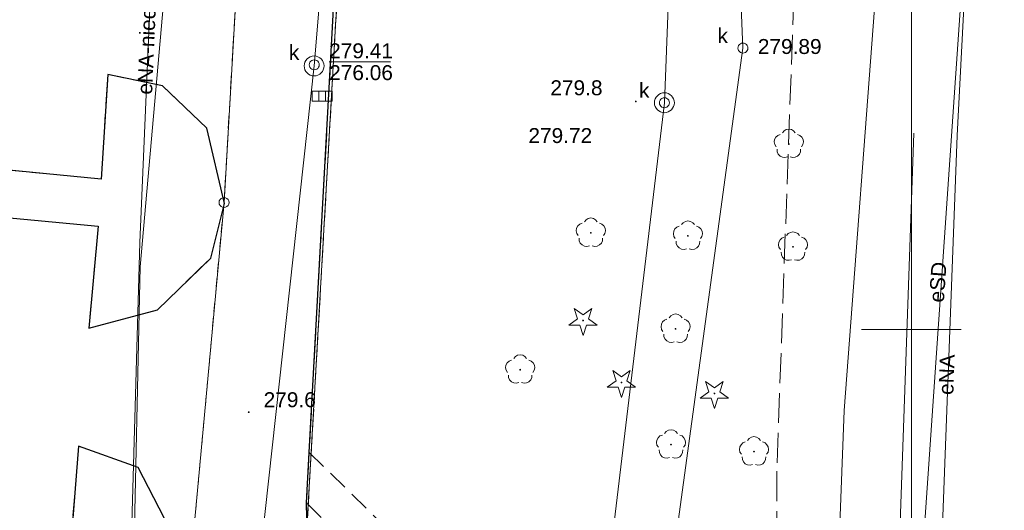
# Model space of a CAD drawing. Extents: x 0 to 6568752, y 0 to 5584302.
# Tile 14 of 58: x 6568355 to 6568405, y 5584141 to 5584166. Entities that reach past the tile are written whole.
import ezdxf
from ezdxf.enums import TextEntityAlignment as Align

# ---------------------------------------------------------------- set-up
doc = ezdxf.new("R2010")
doc.units = 0
doc.header["$PDSIZE"] = 0.75
for name, pattern in [('PRZER1-1', [1, 0.5, -0.5]), ('PRZER2-1', [1.5, 1, -0.5]), ('PRZER3-1', [2, 1.5, -0.5])]:
    doc.linetypes.add(name, pattern=pattern)
doc.layers.get('0').update_dxf_attribs({"linetype": 'CONTINUOUS'})
doc.layers.get('Defpoints').update_dxf_attribs({"linetype": 'CONTINUOUS'})
for name, color, linetype, lineweight in [('EGDE', 7, 'CONTINUOUS', 18), ('EGPG', 7, 'CONTINUOUS', 18), ('GUPPRZ_O', 7, 'CONTINUOUS', 18), ('OTKC', 7, 'CONTINUOUS', 18), ('OTKJ', 7, 'CONTINUOUS', 18), ('OTKK', 7, 'CONTINUOUS', 25), ('OTRN', 7, 'CONTINUOUS', 13), ('OTRN_O', 7, 'CONTINUOUS', 13), ('ramka sekcji', 7, 'CONTINUOUS', 18), ('SUPK', 7, 'CONTINUOUS', 18), ('SUPW', 7, 'CONTINUOUS', 18), ('SUPW_O', 7, 'CONTINUOUS', 18)]:
    doc.layers.add(name, color=color, linetype=linetype, lineweight=lineweight)
for name, color, linetype, lineweight, true_color in [('EGUG', 7, 'CONTINUOUS', 18, 0x008000), ('OTZG', 7, 'CONTINUOUS', 18, 0x008000), ('OTZL', 7, 'CONTINUOUS', 18, 0x008000), ('SUEP', 1, 'CONTINUOUS', 18, 0xff0000), ('SUEP_O', 1, 'CONTINUOUS', 18, 0xff0000), ('SUKK', 7, 'CONTINUOUS', 18, 0x803300), ('SUKP', 7, 'CONTINUOUS', 18, 0x803300), ('SUKS', 7, 'CONTINUOUS', 18, 0x803300), ('SUKS_O', 7, 'CONTINUOUS', 18, 0x803300)]:
    doc.layers.add(name, color=color, linetype=linetype, lineweight=lineweight, true_color=true_color)
doc.styles.add('Arial', font='arial.ttf')
doc.styles.add('GEO-INFO', font='arial.ttf')
doc.dimstyles.get("Standard").update_dxf_attribs({"dimtxt": 0.18, "dimasz": 0.18, "dimexe": 0.18, "dimexo": 0.0625, "dimgap": 0.09, "dimtad": 0, "dimtih": 1, "dimtoh": 1, "dimdec": 4, "dimzin": 0, "dimdsep": 46, "dimtxsty": 'Standard', "dimcen": 0.09, "dimadec": 0, "dimazin": 0, "dimtfac": 1, "dimtdec": 4, "dimtofl": 0, "dimtmove": 0, "dimatfit": 3, "dimfxl": 0, "dimtolj": 1, "dimtzin": 0, "dimarcsym": 0})

# ---------------------------------------------------------------- blocks, each defined once
blk = doc.blocks.new('D_GSPRDL1')
blk.add_hatch(color=0).paths.add_polyline_path([(0, -0.045), (0.013906, -0.042798), (0.02645, -0.036406), (0.036406, -0.02645), (0.042798, -0.013906), (0.045, 0), (0.042798, 0.013906), (0.036406, 0.02645), (0.02645, 0.036406), (0.013906, 0.042798), (0, 0.045), (-0.013906, 0.042798), (-0.02645, 0.036406), (-0.036406, 0.02645), (-0.042798, 0.013906), (-0.045, 0), (-0.042798, -0.013906), (-0.036406, -0.02645), (-0.02645, -0.036406), (-0.013906, -0.042798)])
at = {"color": 0}
for points in [[(-0.324277, 0.563333), (-0.240553, 0.662679), (-0.127956, 0.727494), (0, 0.75), (0.127956, 0.727494), (0.240553, 0.662679), (0.324277, 0.563333)], [(-0.635969, -0.134326), (-0.70458, -0.024001), (-0.731429, 0.103115), (-0.713292, 0.231763), (-0.652348, 0.346501), (-0.55591, 0.433559), (-0.435555, 0.482485)], [(0.435555, 0.482485), (0.55591, 0.433559), (0.652348, 0.346501), (0.713292, 0.231763), (0.731429, 0.103115), (0.70458, -0.024001), (0.635969, -0.134326)], [(-0.068773, -0.646351), (-0.194901, -0.677512), (-0.324092, -0.663766), (-0.440839, -0.606763), (-0.531129, -0.513345), (-0.584125, -0.394725), (-0.593465, -0.265141)], [(0.593465, -0.265141), (0.584125, -0.394725), (0.531129, -0.513345), (0.440839, -0.606763), (0.324092, -0.663766), (0.194901, -0.677512), (0.068773, -0.646351)]]:
    blk.add_lwpolyline(points, dxfattribs=at)
blk = doc.blocks.new('D_GSPRDI1')
blk.add_hatch(color=0).paths.add_polyline_path([(0, -0.045), (0.013906, -0.042798), (0.02645, -0.036406), (0.036406, -0.02645), (0.042798, -0.013906), (0.045, 0), (0.042798, 0.013906), (0.036406, 0.02645), (0.02645, 0.036406), (0.013906, 0.042798), (0, 0.045), (-0.013906, 0.042798), (-0.02645, 0.036406), (-0.036406, 0.02645), (-0.042798, 0.013906), (-0.045, 0), (-0.042798, -0.013906), (-0.036406, -0.02645), (-0.02645, -0.036406), (-0.013906, -0.042798)])
at = {"color": 0}
blk.add_lwpolyline([(0.272471, 0.088531), (0.713338, -0.231778), (0.168396, -0.231778), (0, -0.750048), (-0.168396, -0.231778), (-0.713338, -0.231778), (-0.272471, 0.088531), (-0.440867, 0.606801), (0, 0.286493), (0.440867, 0.606801)], close=True, dxfattribs=at)
blk = doc.blocks.new('D_GSPWPN1')
blk.add_hatch(color=0).paths.add_polyline_path([(-0.045, 0), (-0.043467, -0.011647), (-0.038971, -0.0225), (-0.03182, -0.03182), (-0.0225, -0.038971), (-0.011647, -0.043467), (0, -0.045), (0.011647, -0.043467), (0.0225, -0.038971), (0.03182, -0.03182), (0.038971, -0.0225), (0.043467, -0.011647), (0.045, 0), (0.043467, 0.011647), (0.038971, 0.0225), (0.03182, 0.03182), (0.0225, 0.038971), (0.011647, 0.043467), (0, 0.045), (-0.011647, 0.043467), (-0.0225, 0.038971), (-0.03182, 0.03182), (-0.038971, 0.0225), (-0.043467, 0.011647)])
blk = doc.blocks.new('D_GUPIWZ1_1')
at = {"color": 0}
blk.add_lwpolyline([(0, 0.25), (0.064705, 0.241481), (0.125, 0.216506), (0.176777, 0.176777), (0.216506, 0.125), (0.241481, 0.064705), (0.25, 0), (0.241481, -0.064705), (0.216506, -0.125), (0.176777, -0.176777), (0.125, -0.216506), (0.064705, -0.241481), (0, -0.25), (-0.064705, -0.241481), (-0.125, -0.216506), (-0.176777, -0.176777), (-0.216506, -0.125), (-0.241481, -0.064705), (-0.25, 0), (-0.241481, 0.064705), (-0.216506, 0.125), (-0.176777, 0.176777), (-0.125, 0.216506), (-0.064705, 0.241481)], close=True, dxfattribs=at)
blk = doc.blocks.new('D_GUPKKS1')
at = {"color": 0}
blk.add_lwpolyline([(0.5, -0.25), (-0.5, -0.25), (-0.5, 0.25), (0.5, 0.25)], close=True, dxfattribs=at)
for points in [[(-0.175, -0.25), (-0.175, 0.25)], [(0.175, -0.25), (0.175, 0.25)]]:
    blk.add_lwpolyline(points, dxfattribs=at)
blk = doc.blocks.new('D_GUPKSD1_1')
at = {"color": 0}
blk.add_lwpolyline([(0, 0.25), (0.064705, 0.241481), (0.125, 0.216506), (0.176777, 0.176777), (0.216506, 0.125), (0.241481, 0.064705), (0.25, 0), (0.241481, -0.064705), (0.216506, -0.125), (0.176777, -0.176777), (0.125, -0.216506), (0.064705, -0.241481), (0, -0.25), (-0.064705, -0.241481), (-0.125, -0.216506), (-0.176777, -0.176777), (-0.216506, -0.125), (-0.241481, -0.064705), (-0.25, 0), (-0.241481, 0.064705), (-0.216506, 0.125), (-0.176777, 0.176777), (-0.125, 0.216506), (-0.064705, 0.241481)], close=True, dxfattribs=at)
blk = doc.blocks.new('D_GEPPGD1_1')
at = {"color": 0}
blk.add_lwpolyline([(0, 0.25), (0.077254, 0.237764), (0.146946, 0.202254), (0.202254, 0.146946), (0.237764, 0.077254), (0.25, 0), (0.237764, -0.077254), (0.202254, -0.146946), (0.146946, -0.202254), (0.077254, -0.237764), (0, -0.25), (-0.077254, -0.237764), (-0.146946, -0.202254), (-0.202254, -0.146946), (-0.237764, -0.077254), (-0.25, 0), (-0.237764, 0.077254), (-0.202254, 0.146946), (-0.146946, 0.202254), (-0.077254, 0.237764)], close=True, dxfattribs=at)
blk = doc.blocks.new('*D45')
at = {"layer": 'Defpoints', "color": 0, "lineweight": 40}
for p in [(6568647.5, 5584150), (6568650, 5584150), (0, 0)]:
    blk.add_point(p, dxfattribs=at)
at = {"layer": 'ramka sekcji', "color": 0, "lineweight": -2}
blk.add_line((6568649.938, 5584150), (6568647.5, 5584150), dxfattribs=at)
at = {"layer": 'ramka sekcji', "color": 0, "insert": (6568644.106, 5584150), "char_height": 0.75, "attachment_point": 5, "style": 'GEO-INFO'}
blk.add_mtext('\\A1;5584150.0000', dxfattribs=at)
blk = doc.blocks.new('*D46')
at = {"layer": 'Defpoints', "color": 0, "lineweight": 40}
for p in [(6568650, 5584152.5), (6568650, 5584150), (0, 0)]:
    blk.add_point(p, dxfattribs=at)
at = {"layer": 'ramka sekcji', "color": 0, "lineweight": -2}
blk.add_line((6568650, 5584150.062), (6568650, 5584152.5), dxfattribs=at)
at = {"layer": 'ramka sekcji', "color": 0, "insert": (6568650, 5584155.896), "char_height": 0.75, "attachment_point": 5, "rotation": 90, "style": 'GEO-INFO'}
blk.add_mtext('\\A1;6568650.0000', dxfattribs=at)

msp = doc.modelspace()

# ---------------------------------------------------------------- linework, layer by layer
at = {"layer": 'EGDE', "color": 0, "linetype": 'Continuous', "elevation": 10.22}
for points in [[(6568361.59535, 5584252.09289), (6568365.64994, 5584250.98505), (6568368.16833, 5584248.79733), (6568369.72416, 5584246.02716), (6568370.27666, 5584242.73402), (6568367.78222, 5584196.52832), (6568365.45974, 5584156.3753), (6568363.32778, 5584133.24604), (6568332.74, 5584135.02), (6568337.0279, 5584152.47866), (6568343.88997, 5584180.27922), (6568355.87516, 5584228.80739), (6568361.26341, 5584250.74162)], [(6568370.27666, 5584242.73402), (6568369.72416, 5584246.02716), (6568368.16833, 5584248.79733), (6568365.64994, 5584250.98505), (6568384.82038, 5584245.63164), (6568381.25599, 5584245.17568), (6568377.54509, 5584242.89769), (6568375.25714, 5584238.8479), (6568369.45834, 5584137.11533), (6568369.87809, 5584134.81056), (6568371.2, 5584132.71), (6568363.32778, 5584133.24604), (6568365.45974, 5584156.3753), (6568367.78222, 5584196.52832)]]:
    msp.add_lwpolyline(points, close=True, dxfattribs=at)
msp.add_lwpolyline([(6568648.59375, 5584104.42383), (6568646.521, 5584059.38927), (6568644.22449, 5584009.45582), (6568609.00522, 5584036.3441), (6568583.6998, 5584038.16817), (6568558.47556, 5584075.58605), (6568538.06756, 5584076.86319), (6568491.15577, 5584079.0589), (6568441.65482, 5584081.9513), (6568391.77674, 5584086.94902), (6568374.92948, 5584088.19204), (6568375.19, 5584092.43), (6568377.65, 5584132.3), (6568371.2, 5584132.71), (6568369.87809, 5584134.81056), (6568369.45834, 5584137.11533), (6568375.25714, 5584238.8479), (6568377.54509, 5584242.89769), (6568381.25599, 5584245.17568), (6568384.82038, 5584245.63164)], dxfattribs=at)
at = {"layer": 'EGUG', "color": 0, "linetype": 'PRZER1-1', "lineweight": 18, "elevation": 10.08}
for points in [[(6568482.90911, 5583944.55214), (6568370.44353, 5583952.88368), (6568294.32233, 5583957.98331), (6568294.26523, 5583956.9825), (6568277.26098, 5583957.9935), (6568263.9809, 5583958.70246), (6568268.42617, 5584011.06381), (6568271.58328, 5584050.08752), (6568274.3496, 5584077.53529), (6568277.46122, 5584095.26675), (6568302.13672, 5584090.3243), (6568320.72616, 5584086.59352), (6568329.45932, 5584084.84591), (6568374.48985, 5584081.95589), (6568374.92948, 5584088.19204), (6568375.19, 5584092.43), (6568377.65, 5584132.3), (6568371.2, 5584132.71), (6568369.87809, 5584134.81056), (6568369.45834, 5584137.11533), (6568375.25714, 5584238.8479)], [(6568375.25714, 5584238.8479), (6568369.45834, 5584137.11533), (6568369.87809, 5584134.81056), (6568371.2, 5584132.71), (6568363.32778, 5584133.24604), (6568365.45974, 5584156.3753), (6568367.78222, 5584196.52832)], [(6568367.78222, 5584196.52832), (6568365.45974, 5584156.3753), (6568363.32778, 5584133.24604), (6568332.74, 5584135.02), (6568328.2783, 5584135.3346), (6568318.08182, 5584100.1005), (6568315.04175, 5584096.21103), (6568312.96342, 5584095.29418), (6568309.21068, 5584095.48584), (6568302.523, 5584096.81978), (6568293.22847, 5584098.67016), (6568278.61678, 5584101.82214), (6568280.79901, 5584114.07121), (6568303.26305, 5584109.23027), (6568304.89857, 5584108.81131), (6568309.92834, 5584135.22816), (6568320.18066, 5584169.23288)]]:
    msp.add_lwpolyline(points, dxfattribs=at)
at = {"layer": 'GUPPRZ_O', "color": 0, "linetype": 'Continuous', "lineweight": 13, "elevation": 10.8, "flags": 128}
msp.add_lwpolyline([(6568370.7423, 5584163.44318), (6568373.8223, 5584163.44318)], dxfattribs=at)
at = {"layer": 'OTKC', "color": 0, "linetype": 'PRZER2-1', "lineweight": 18, "elevation": 10.18}
msp.add_lwpolyline([(6568406.96, 5584119.93), (6568385.14, 5584101.36), (6568384.28, 5584087.56), (6568381.72, 5584087.67), (6568381.79, 5584090.16), (6568377.8, 5584090.47), (6568377.91, 5584092.62), (6568381.93, 5584092.24), (6568384.29, 5584126.93), (6568369.6, 5584141.29), (6568369.74, 5584143.83), (6568386.41, 5584127.46), (6568392.32, 5584126.6), (6568393.35, 5584126.66), (6568412.9, 5584130.6)], dxfattribs=at)
at = {"layer": 'OTKJ', "color": 0, "linetype": 'PRZER3-1', "lineweight": 18, "elevation": 10.18}
msp.add_lwpolyline([(6568371.93, 5584183.8), (6568369.74, 5584143.83), (6568369.6, 5584141.29), (6568369.75, 5584134.5), (6568371.42, 5584132.69), (6568361.49, 5584133.2), (6568363.78, 5584137.98), (6568361.14, 5584143.07), (6568358.15, 5584144.15), (6568357.77, 5584139.46), (6568340.5, 5584141.73), (6568341.16, 5584156.87), (6568359.13, 5584155.18), (6568358.67, 5584150.06), (6568362.11, 5584150.99), (6568364.79, 5584153.58), (6568365.48, 5584156.33), (6568364.59, 5584160.1), (6568362.37, 5584162.23), (6568359.62, 5584162.8), (6568359.29, 5584157.55), (6568345.36, 5584158.9), (6568346.21, 5584174.23)], dxfattribs=at)
at = {"layer": 'OTKK', "color": 0, "linetype": 'Continuous', "lineweight": 25, "elevation": 10.18}
for points in [[(6568371.42, 5584132.69), (6568369.75, 5584134.5), (6568369.6, 5584141.29), (6568369.74, 5584143.83), (6568371.93, 5584183.8), (6568372.02, 5584185.07), (6568374.88, 5584234.01), (6568375.15, 5584238.95), (6568378.78, 5584243.97), (6568384.91, 5584245.63), (6568392.17, 5584243.79), (6568390.81, 5584238.73), (6568423.38, 5584229.9)], [(6568361.49, 5584133.2), (6568363.78, 5584137.98), (6568361.14, 5584143.07), (6568358.15, 5584144.15), (6568357.77, 5584139.46), (6568340.5, 5584141.73), (6568341.16, 5584156.87), (6568359.13, 5584155.18), (6568358.67, 5584150.06), (6568362.11, 5584150.99), (6568364.79, 5584153.58), (6568365.48, 5584156.33), (6568364.59, 5584160.1), (6568362.37, 5584162.23), (6568359.62, 5584162.8), (6568359.29, 5584157.55), (6568345.36, 5584158.9), (6568346.21, 5584174.23)]]:
    msp.add_lwpolyline(points, dxfattribs=at)
at = {"layer": 'ramka sekcji', "color": 0}
for p, q in [((6568400, 5584250), (6568400, 5584000)), ((6568400, 5584000), (6568400, 5584250)), ((6568400, 5584150), (6568400, 5584152.5)), ((6568400, 5584150), (6568397.5, 5584150)), ((6568400, 5584150), (6568400, 5584147.5)), ((6568400, 5584150), (6568402.5, 5584150))]:
    msp.add_line(p, q, dxfattribs=at)
at = {"layer": 'SUEP', "linetype": 'Continuous', "lineweight": 18, "elevation": 10.14}
for points in [[(6568363.05, 5584199.47), (6568363.42, 5584186.88), (6568363.08, 5584173.96), (6568361.25, 5584153.14), (6568360.9, 5584137.05)], [(6568394.88921, 5584105.39055), (6568395.58754, 5584106.29962), (6568395.43938, 5584114.68836), (6568396.61661, 5584145.93594), (6568398.28344, 5584167.90912), (6568399.96129, 5584195.23284), (6568412.81869, 5584195.50853)], [(6568401.39526, 5584135.72737), (6568402.29906, 5584159.74023), (6568403.51033, 5584182.91762), (6568405.58129, 5584195.26526), (6568412.81869, 5584195.50853)], [(6568405.39831, 5584193.23957), (6568405.01695, 5584189.70356), (6568403.98587, 5584188.30816), (6568399.60677, 5584124.84169), (6568401.34851, 5584123.80418), (6568409.53234, 5584122.38466), (6568409.82381, 5584121.95026), (6568409.05136, 5584099.25455), (6568410.04829, 5584097.9463), (6568439.79258, 5584095.9994), (6568445.94158, 5584095.72461), (6568444.01192, 5584047.82702)], [(6568362.08293, 5584174.34263), (6568361.2354, 5584154.36071), (6568360.74305, 5584137.31793)], [(6568400.12745, 5584159.85225), (6568398.01241, 5584099.73035), (6568466.01071, 5584095.59619), (6568465.51432, 5584078.24845), (6568463.88823, 5584056.21578), (6568488.56528, 5584053.48354), (6568512.37059, 5584049.32995), (6568530.71554, 5584048.27624), (6568530.87, 5584050.35)]]:
    msp.add_lwpolyline(points, dxfattribs=at)
at = {"layer": 'SUEP', "linetype": 'PRZER3-1', "lineweight": 18, "elevation": 10.14}
msp.add_lwpolyline([(6568410.68147, 5584195.95969), (6568396.48012, 5584196.06005), (6568395.09975, 5584194.7798), (6568393.23664, 5584142.88399), (6568393.16457, 5584107.22146), (6568387.31217, 5584102.15403), (6568386.51919, 5584077.55569), (6568412.12821, 5584074.93652)], dxfattribs=at)
at = {"layer": 'SUKP', "color": 0, "linetype": 'Continuous', "lineweight": 18, "elevation": 10.14}
for points in [[(6568375.72584, 5584088.56609), (6568378.42666, 5584120.33275), (6568366.47474, 5584131.26997), (6568369.98604, 5584163.23059), (6568372.56, 5584194), (6568376.02397, 5584239.07136), (6568376.60482, 5584243.03868), (6568379.50818, 5584255.20698), (6568379.56519, 5584255.51005)], [(6568381.64886, 5584059.58804), (6568381.53565, 5584110.88115), (6568387.58811, 5584161.38428), (6568389.56914, 5584213.0754)], [(6568384.26188, 5584110.95961), (6568391.53306, 5584164.12533), (6568389.56914, 5584213.0754)]]:
    msp.add_lwpolyline(points, dxfattribs=at)
at = {"layer": 'SUPK', "color": 0, "linetype": 'Continuous', "lineweight": 18, "elevation": 10.14}
for points in [[(6568369.98604, 5584162.73059, -1), (6568369.98604, 5584163.73059, -1)], [(6568387.58811, 5584160.88428, -1), (6568387.58811, 5584161.88428, -1)]]:
    msp.add_lwpolyline(points, format="xyb", close=True, dxfattribs=at)

# ---------------------------------------------------------------- block references
at = {"layer": 'EGPG', "color": 0, "linetype": 'Continuous', "lineweight": 18}
msp.add_blockref('D_GEPPGD1_1', (6568365.45974, 5584156.3753, 10.24), dxfattribs=at)
at = {"layer": 'OTRN', "color": 0, "linetype": 'Continuous', "lineweight": 13}
for p in [(6568386.15, 5584161.45, 10.08), (6568366.7, 5584145.85, 10.08)]:
    msp.add_blockref('D_GSPWPN1', p, dxfattribs=at)
at = {"layer": 'OTZG', "color": 0, "linetype": 'Continuous', "lineweight": 18}
for p in [(6568383.5, 5584150.45, 10.12), (6568385.43, 5584147.34, 10.12), (6568390.1, 5584146.79, 10.12)]:
    msp.add_blockref('D_GSPRDI1', p, dxfattribs=at)
at = {"layer": 'OTZL', "color": 0, "linetype": 'Continuous', "lineweight": 18}
for p in [(6568393.84, 5584159.31, 10.12), (6568383.89, 5584154.85, 10.12), (6568388.77, 5584154.7, 10.12), (6568394.05, 5584154.15, 10.12), (6568388.15, 5584150.03, 10.12), (6568380.34, 5584147.98, 10.12), (6568387.92, 5584144.22, 10.12), (6568392.09, 5584143.87, 10.12)]:
    msp.add_blockref('D_GSPRDL1', p, dxfattribs=at)
at = {"layer": 'SUKK', "color": 0, "linetype": 'Continuous', "lineweight": 18}
msp.add_blockref('D_GUPKKS1', (6568370.39, 5584161.72, 10.16), dxfattribs=at)
at = {"layer": 'SUKS', "color": 0, "linetype": 'Continuous', "lineweight": 18}
msp.add_blockref('D_GUPKSD1_1', (6568391.53306, 5584164.12533, 10.16), dxfattribs=at)
at = {"layer": 'SUPW', "color": 0, "linetype": 'Continuous', "lineweight": 18}
for p in [(6568391.53306, 5584164.12533, 10.18), (6568369.9923, 5584163.28764, 10.18), (6568387.58811, 5584161.38428, 10.18)]:
    msp.add_blockref('D_GUPIWZ1_1', p, dxfattribs=at)

# ---------------------------------------------------------------- texts
at = {"layer": 'GUPPRZ_O', "color": 0, "linetype": 'Continuous', "lineweight": 0, "style": 'Arial'}
for s, p in [('279.89', (6568392.28306, 5584163.83185, 10.8)), ('279.41', (6568370.7423, 5584163.61568, 10.8)), ('276.06', (6568370.7423, 5584162.52068, 10.8)), ('279.72', (6568380.75415, 5584159.36096, 10.8))]:
    msp.add_text(s, height=0.75, dxfattribs=at).set_placement(p)
at = {"layer": 'OTRN_O', "color": 0, "linetype": 'Continuous', "lineweight": 0, "style": 'Arial'}
for s, p in [('279.8', (6568381.85707, 5584161.76066, 10.8)), ('279.6', (6568367.45, 5584146.1, 10.8))]:
    msp.add_text(s, height=0.75, dxfattribs=at).set_placement(p)
at = {"layer": 'SUEP_O', "linetype": 'Continuous', "lineweight": 0, "style": 'Arial'}
for s, rotation, p in [('eNA-niecz.', 87.571266, (6568361.95238, 5584164.33923, 10.8)), ('eSD', 86.052915, (6568401.69747, 5584152.35371, 10.8)), ('eNA', 87.844501, (6568402.14043, 5584147.72276, 10.8))]:
    msp.add_text(s, height=0.75, rotation=rotation, dxfattribs=at).set_placement(p, align=Align.CENTER)
at = {"layer": 'SUKS_O', "color": 0, "linetype": 'Continuous', "lineweight": 0, "style": 'Arial'}
msp.add_text('k', height=0.75, dxfattribs=at).set_placement((6568390.78306, 5584164.37533, 10.8), align=Align.RIGHT)
at = {"layer": 'SUPW_O', "color": 0, "linetype": 'Continuous', "lineweight": 0, "style": 'Arial'}
for p in [(6568390.78306, 5584164.37533, 10.8), (6568369.2423, 5584163.53764, 10.8), (6568386.83811, 5584161.63428, 10.8)]:
    msp.add_text('k', height=0.75, dxfattribs=at).set_placement(p, align=Align.RIGHT)

# ---------------------------------------------------------------- dimensions: what is measured, and where the dimension line sits
at = {"layer": 'ramka sekcji', "color": 0}
for offset, dtype, picture, middle in [((0, 2.5), 1, '*D46', (6568649.9999999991, 5584155.8956787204)), ((-2.5, 0), 0, '*D45', (6568644.1063676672, 5584150))]:
    dim = msp.add_ordinate_dim(feature_location=(6568650, 5584150), offset=offset, dtype=dtype, origin=(0, 0), dimstyle='Standard', override={"dimtxt": 0.75, "dimtxsty": 'GEO-INFO'}, dxfattribs=at)
    dim.commit()
    dim.dimension.update_dxf_attribs({"geometry": picture, "text_midpoint": middle})

doc.saveas('drawing.dxf')
